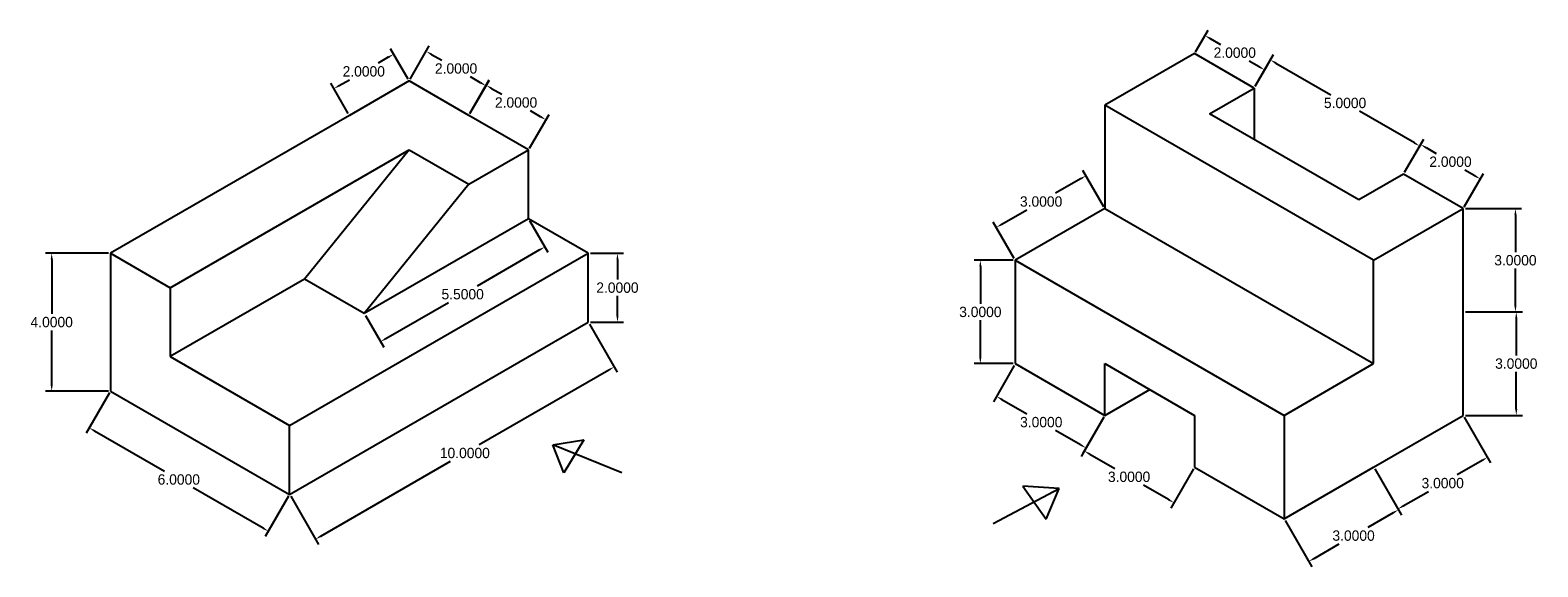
# Model space of a CAD drawing. Header units: inches. Extents: x 42.3 to 121.3, y 19.5 to 35.6.
# Tile 2 of 2: x 77.5 to 121.3, y 19.5 to 35.1. Entities that reach past the tile are written whole.
import ezdxf

# ---------------------------------------------------------------- set-up
doc = ezdxf.new("R2010")
doc.units = ezdxf.units.IN
doc.header["$MEASUREMENT"] = 0
doc.dimstyles.get("Standard").update_dxf_attribs({"dimtxt": 0.18, "dimasz": 0.18, "dimexe": 0.18, "dimexo": 0.0625, "dimgap": 0.09, "dimtad": 0, "dimtih": 1, "dimtoh": 1, "dimdec": 4, "dimzin": 0, "dimdsep": 46, "dimtxsty": 'Standard', "dimcen": 0.09, "dimadec": 0, "dimazin": 0, "dimtfac": 1, "dimtdec": 4, "dimtofl": 0, "dimtmove": 0, "dimatfit": 3, "dimfxl": 0, "dimtolj": 1, "dimtzin": 0, "dimarcsym": 0})

# ---------------------------------------------------------------- blocks, each defined once
blk = doc.blocks.new('*D8')
at = {"color": 0, "lineweight": -2}
for p, q in [((79.809, 28.631), (77.986, 28.631)), ((78.166, 28.451), (78.166, 26.871)), ((78.166, 24.811), (78.166, 26.391)), ((79.809, 24.631), (77.986, 24.631))]:
    blk.add_line(p, q, dxfattribs=at)
at = {"color": 0}
for points in [[(78.136, 28.451), (78.196, 28.451), (78.166, 28.631)], [(78.136, 24.811), (78.196, 24.811), (78.166, 24.631)]]:
    blk.add_solid(points, dxfattribs=at)
at = {"layer": 'Defpoints', "color": 0}
for p in [(79.871, 28.631), (78.166, 24.631), (79.871, 24.631)]:
    blk.add_point(p, dxfattribs=at)
at = {"color": 0, "insert": (78.166, 26.631), "char_height": 0.3, "attachment_point": 5}
blk.add_mtext('\\A1;4.0000', dxfattribs=at)
blk = doc.blocks.new('*D9')
at = {"color": 0, "lineweight": -2}
for p, q in [((79.84, 24.577), (79.165, 23.407)), ((79.41, 23.473), (81.437, 22.303)), ((84.295, 20.653), (82.268, 21.823)), ((85.036, 21.577), (84.361, 20.407))]:
    blk.add_line(p, q, dxfattribs=at)
at = {"color": 0}
for points in [[(79.425, 23.499), (79.395, 23.447), (79.255, 23.563)], [(84.31, 20.679), (84.28, 20.627), (84.451, 20.563)]]:
    blk.add_solid(points, dxfattribs=at)
at = {"layer": 'Defpoints', "color": 0}
for p in [(79.871, 24.631), (85.067, 21.631), (84.451, 20.563)]:
    blk.add_point(p, dxfattribs=at)
at = {"color": 0, "insert": (81.853, 22.063), "char_height": 0.3, "attachment_point": 5}
blk.add_mtext('\\A1;6.0000', dxfattribs=at)
blk = doc.blocks.new('*D10')
at = {"color": 0, "lineweight": -2}
for p, q in [((93.759, 26.577), (94.568, 25.176)), ((94.322, 25.242), (90.563, 23.072)), ((85.973, 20.422), (89.732, 22.592)), ((85.099, 21.577), (85.908, 20.176))]:
    blk.add_line(p, q, dxfattribs=at)
at = {"color": 0}
for points in [[(94.307, 25.268), (94.337, 25.216), (94.478, 25.332)], [(85.958, 20.448), (85.988, 20.396), (85.818, 20.332)]]:
    blk.add_solid(points, dxfattribs=at)
at = {"layer": 'Defpoints', "color": 0}
for p in [(93.728, 26.631), (94.478, 25.332), (85.067, 21.631)]:
    blk.add_point(p, dxfattribs=at)
at = {"color": 0, "insert": (90.148, 22.832), "char_height": 0.3, "attachment_point": 5}
blk.add_mtext('\\A1;10.0000', dxfattribs=at)
blk = doc.blocks.new('*D11')
at = {"color": 0, "lineweight": -2}
for p, q in [((93.79, 28.631), (94.754, 28.631)), ((94.574, 28.451), (94.574, 27.871)), ((94.574, 26.811), (94.574, 27.391)), ((93.79, 26.631), (94.754, 26.631))]:
    blk.add_line(p, q, dxfattribs=at)
at = {"color": 0}
for points in [[(94.544, 28.451), (94.604, 28.451), (94.574, 28.631)], [(94.544, 26.811), (94.604, 26.811), (94.574, 26.631)]]:
    blk.add_solid(points, dxfattribs=at)
at = {"layer": 'Defpoints', "color": 0}
for p in [(93.728, 28.631), (93.728, 26.631), (94.574, 26.631)]:
    blk.add_point(p, dxfattribs=at)
at = {"color": 0, "insert": (94.574, 27.631), "char_height": 0.3, "attachment_point": 5}
blk.add_mtext('\\A1;2.0000', dxfattribs=at)
blk = doc.blocks.new('*D12')
at = {"color": 0, "lineweight": -2}
for p, q in [((92.027, 29.577), (92.557, 28.659)), ((92.311, 28.725), (90.501, 27.68)), ((87.86, 26.155), (89.67, 27.2)), ((87.264, 26.827), (87.794, 25.909))]:
    blk.add_line(p, q, dxfattribs=at)
at = {"color": 0}
for points in [[(92.296, 28.751), (92.326, 28.699), (92.467, 28.815)], [(87.845, 26.181), (87.875, 26.129), (87.704, 26.065)]]:
    blk.add_solid(points, dxfattribs=at)
at = {"layer": 'Defpoints', "color": 0}
for p in [(91.996, 29.631), (87.233, 26.881), (87.704, 26.065)]:
    blk.add_point(p, dxfattribs=at)
at = {"color": 0, "insert": (90.085, 27.44), "char_height": 0.3, "attachment_point": 5}
blk.add_mtext('\\A1;5.5000', dxfattribs=at)
blk = doc.blocks.new('*D13')
at = {"color": 0, "lineweight": -2}
for p, q in [((90.295, 32.685), (90.858, 33.66)), ((90.923, 33.414), (91.218, 33.244)), ((92.027, 31.685), (92.59, 32.66)), ((92.344, 32.594), (92.049, 32.764))]:
    blk.add_line(p, q, dxfattribs=at)
at = {"color": 0}
for points in [[(90.938, 33.44), (90.908, 33.388), (90.768, 33.504)], [(92.359, 32.62), (92.329, 32.568), (92.5, 32.504)]]:
    blk.add_solid(points, dxfattribs=at)
at = {"layer": 'Defpoints', "color": 0}
for p in [(90.768, 33.504), (90.264, 32.631), (91.996, 31.631)]:
    blk.add_point(p, dxfattribs=at)
at = {"color": 0, "insert": (91.634, 33.004), "char_height": 0.3, "attachment_point": 5}
blk.add_mtext('\\A1;2.0000', dxfattribs=at)
blk = doc.blocks.new('*D14')
at = {"color": 0, "lineweight": -2}
for p, q in [((88.563, 33.685), (89.118, 34.647)), ((89.184, 34.401), (89.478, 34.231)), ((90.604, 33.581), (90.31, 33.751)), ((90.295, 32.685), (90.85, 33.647))]:
    blk.add_line(p, q, dxfattribs=at)
at = {"color": 0}
for points in [[(89.199, 34.427), (89.169, 34.375), (89.028, 34.491)], [(90.619, 33.607), (90.589, 33.555), (90.76, 33.491)]]:
    blk.add_solid(points, dxfattribs=at)
at = {"layer": 'Defpoints', "color": 0}
for p in [(89.028, 34.491), (88.532, 33.631), (90.264, 32.631)]:
    blk.add_point(p, dxfattribs=at)
at = {"color": 0, "insert": (89.894, 33.991), "char_height": 0.3, "attachment_point": 5}
blk.add_mtext('\\A1;2.0000', dxfattribs=at)
blk = doc.blocks.new('*D15')
at = {"color": 0, "lineweight": -2}
for p, q in [((88.5, 33.685), (87.993, 34.564)), ((87.927, 34.318), (87.633, 34.148)), ((86.768, 32.685), (86.261, 33.564)), ((86.507, 33.498), (86.801, 33.668))]:
    blk.add_line(p, q, dxfattribs=at)
at = {"color": 0}
for points in [[(87.912, 34.344), (87.942, 34.292), (88.083, 34.408)], [(86.492, 33.524), (86.522, 33.472), (86.351, 33.408)]]:
    blk.add_solid(points, dxfattribs=at)
at = {"layer": 'Defpoints', "color": 0}
for p in [(86.351, 33.408), (88.532, 33.631), (86.8, 32.631)]:
    blk.add_point(p, dxfattribs=at)
at = {"color": 0, "insert": (87.217, 33.908), "char_height": 0.3, "attachment_point": 5}
blk.add_mtext('\\A1;2.0000', dxfattribs=at)
blk = doc.blocks.new('*D16')
at = {"color": 0, "lineweight": -2}
for p, q in [((108.005, 30.79), (107.277, 30.37)), ((108.68, 29.98), (108.07, 31.036)), ((105.718, 29.47), (106.446, 29.89)), ((106.082, 28.48), (105.472, 29.536))]:
    blk.add_line(p, q, dxfattribs=at)
at = {"color": 0}
for points in [[(107.99, 30.816), (108.02, 30.764), (108.16, 30.88)], [(105.703, 29.496), (105.733, 29.444), (105.562, 29.38)]]:
    blk.add_solid(points, dxfattribs=at)
at = {"layer": 'Defpoints', "color": 0}
for p in [(108.711, 29.926), (105.562, 29.38), (106.113, 28.426)]:
    blk.add_point(p, dxfattribs=at)
at = {"color": 0, "insert": (106.861, 30.13), "char_height": 0.3, "attachment_point": 5}
blk.add_mtext('\\A1;3.0000', dxfattribs=at)
blk = doc.blocks.new('*D17')
at = {"color": 0, "lineweight": -2}
for p, q in [((106.051, 28.426), (104.919, 28.426)), ((105.099, 28.246), (105.099, 27.166)), ((105.099, 25.606), (105.099, 26.686)), ((106.051, 25.426), (104.919, 25.426))]:
    blk.add_line(p, q, dxfattribs=at)
at = {"color": 0}
for points in [[(105.069, 28.246), (105.129, 28.246), (105.099, 28.426)], [(105.069, 25.606), (105.129, 25.606), (105.099, 25.426)]]:
    blk.add_solid(points, dxfattribs=at)
at = {"layer": 'Defpoints', "color": 0}
for p in [(106.113, 28.426), (105.099, 25.426), (106.113, 25.426)]:
    blk.add_point(p, dxfattribs=at)
at = {"color": 0, "insert": (105.099, 26.926), "char_height": 0.3, "attachment_point": 5}
blk.add_mtext('\\A1;3.0000', dxfattribs=at)
blk = doc.blocks.new('*D18')
at = {"color": 0, "lineweight": -2}
for p, q in [((106.082, 25.372), (105.476, 24.322)), ((105.722, 24.388), (106.449, 23.968)), ((108.68, 23.872), (108.074, 22.822)), ((108.008, 23.068), (107.28, 23.488))]:
    blk.add_line(p, q, dxfattribs=at)
at = {"color": 0}
for points in [[(105.737, 24.414), (105.707, 24.362), (105.566, 24.478)], [(108.023, 23.094), (107.993, 23.042), (108.164, 22.978)]]:
    blk.add_solid(points, dxfattribs=at)
at = {"layer": 'Defpoints', "color": 0}
for p in [(106.113, 25.426), (108.711, 23.926), (108.164, 22.978)]:
    blk.add_point(p, dxfattribs=at)
at = {"color": 0, "insert": (106.865, 23.728), "char_height": 0.3, "attachment_point": 5}
blk.add_mtext('\\A1;3.0000', dxfattribs=at)
blk = doc.blocks.new('*D19')
at = {"color": 0, "lineweight": -2}
for p, q in [((108.68, 23.872), (108.024, 22.735)), ((108.27, 22.801), (108.997, 22.381)), ((111.278, 22.372), (110.622, 21.235)), ((110.556, 21.481), (109.829, 21.901))]:
    blk.add_line(p, q, dxfattribs=at)
at = {"color": 0}
for points in [[(108.285, 22.827), (108.255, 22.775), (108.114, 22.891)], [(110.571, 21.507), (110.541, 21.455), (110.712, 21.391)]]:
    blk.add_solid(points, dxfattribs=at)
at = {"layer": 'Defpoints', "color": 0}
for p in [(108.711, 23.926), (111.309, 22.426), (110.712, 21.391)]:
    blk.add_point(p, dxfattribs=at)
at = {"color": 0, "insert": (109.413, 22.141), "char_height": 0.3, "attachment_point": 5}
blk.add_mtext('\\A1;3.0000', dxfattribs=at)
blk = doc.blocks.new('*D20')
at = {"color": 0, "lineweight": -2}
for p, q in [((111.341, 34.48), (111.702, 35.106)), ((111.768, 34.86), (112.062, 34.69)), ((113.188, 34.04), (112.894, 34.21)), ((113.073, 33.48), (113.434, 34.106))]:
    blk.add_line(p, q, dxfattribs=at)
at = {"color": 0}
for points in [[(111.783, 34.886), (111.753, 34.834), (111.612, 34.95)], [(113.203, 34.066), (113.173, 34.014), (113.344, 33.95)]]:
    blk.add_solid(points, dxfattribs=at)
at = {"layer": 'Defpoints', "color": 0}
for p in [(111.309, 34.426), (113.344, 33.95), (113.041, 33.426)]:
    blk.add_point(p, dxfattribs=at)
at = {"color": 0, "insert": (112.478, 34.45), "char_height": 0.3, "attachment_point": 5}
blk.add_mtext('\\A1;2.0000', dxfattribs=at)
blk = doc.blocks.new('*D21')
at = {"color": 0, "lineweight": -2}
for p, q in [((113.073, 33.48), (113.602, 34.397)), ((113.668, 34.151), (115.261, 33.231)), ((117.686, 31.831), (116.093, 32.751)), ((117.403, 30.98), (117.932, 31.897))]:
    blk.add_line(p, q, dxfattribs=at)
at = {"color": 0}
for points in [[(113.683, 34.177), (113.653, 34.125), (113.512, 34.241)], [(117.701, 31.857), (117.671, 31.805), (117.842, 31.741)]]:
    blk.add_solid(points, dxfattribs=at)
at = {"layer": 'Defpoints', "color": 0}
for p in [(113.041, 33.426), (117.842, 31.741), (117.372, 30.926)]:
    blk.add_point(p, dxfattribs=at)
at = {"color": 0, "insert": (115.677, 32.991), "char_height": 0.3, "attachment_point": 5}
blk.add_mtext('\\A1;5.0000', dxfattribs=at)
blk = doc.blocks.new('*D22')
at = {"color": 0, "lineweight": -2}
for p, q in [((117.403, 30.98), (117.958, 31.941)), ((118.024, 31.696), (118.318, 31.526)), ((119.444, 30.876), (119.15, 31.046)), ((119.135, 29.98), (119.69, 30.941))]:
    blk.add_line(p, q, dxfattribs=at)
at = {"color": 0}
for points in [[(118.039, 31.722), (118.009, 31.67), (117.868, 31.786)], [(119.459, 30.902), (119.429, 30.85), (119.6, 30.786)]]:
    blk.add_solid(points, dxfattribs=at)
at = {"layer": 'Defpoints', "color": 0}
for p in [(117.372, 30.926), (119.6, 30.786), (119.104, 29.926)]:
    blk.add_point(p, dxfattribs=at)
at = {"color": 0, "insert": (118.734, 31.286), "char_height": 0.3, "attachment_point": 5}
blk.add_mtext('\\A1;2.0000', dxfattribs=at)
blk = doc.blocks.new('*D23')
at = {"color": 0, "lineweight": -2}
for p, q in [((119.166, 29.926), (120.797, 29.926)), ((120.617, 29.746), (120.617, 28.666)), ((120.617, 27.106), (120.617, 28.186)), ((119.166, 26.926), (120.797, 26.926))]:
    blk.add_line(p, q, dxfattribs=at)
at = {"color": 0}
for points in [[(120.587, 29.746), (120.647, 29.746), (120.617, 29.926)], [(120.587, 27.106), (120.647, 27.106), (120.617, 26.926)]]:
    blk.add_solid(points, dxfattribs=at)
at = {"layer": 'Defpoints', "color": 0}
for p in [(119.104, 29.926), (119.104, 26.926), (120.617, 26.926)]:
    blk.add_point(p, dxfattribs=at)
at = {"color": 0, "insert": (120.617, 28.426), "char_height": 0.3, "attachment_point": 5}
blk.add_mtext('\\A1;3.0000', dxfattribs=at)
blk = doc.blocks.new('*D24')
at = {"color": 0, "lineweight": -2}
for p, q in [((119.166, 26.926), (120.822, 26.926)), ((120.642, 26.746), (120.642, 25.666)), ((120.642, 24.106), (120.642, 25.186)), ((119.166, 23.926), (120.822, 23.926))]:
    blk.add_line(p, q, dxfattribs=at)
at = {"color": 0}
for points in [[(120.612, 26.746), (120.672, 26.746), (120.642, 26.926)], [(120.612, 24.106), (120.672, 24.106), (120.642, 23.926)]]:
    blk.add_solid(points, dxfattribs=at)
at = {"layer": 'Defpoints', "color": 0}
for p in [(119.104, 26.926), (119.104, 23.926), (120.642, 23.926)]:
    blk.add_point(p, dxfattribs=at)
at = {"color": 0, "insert": (120.642, 25.426), "char_height": 0.3, "attachment_point": 5}
blk.add_mtext('\\A1;3.0000', dxfattribs=at)
blk = doc.blocks.new('*D25')
at = {"color": 0, "lineweight": -2}
for p, q in [((119.135, 23.872), (119.897, 22.552)), ((116.537, 22.372), (117.299, 21.052)), ((119.651, 22.618), (118.924, 22.198)), ((117.365, 21.298), (118.092, 21.718))]:
    blk.add_line(p, q, dxfattribs=at)
at = {"color": 0}
for points in [[(119.636, 22.644), (119.666, 22.592), (119.807, 22.708)], [(117.35, 21.324), (117.38, 21.272), (117.209, 21.208)]]:
    blk.add_solid(points, dxfattribs=at)
at = {"layer": 'Defpoints', "color": 0}
for p in [(119.104, 23.926), (116.506, 22.426), (117.209, 21.208)]:
    blk.add_point(p, dxfattribs=at)
at = {"color": 0, "insert": (118.508, 21.958), "char_height": 0.3, "attachment_point": 5}
blk.add_mtext('\\A1;3.0000', dxfattribs=at)
blk = doc.blocks.new('*D26')
at = {"color": 0, "lineweight": -2}
for p, q in [((116.537, 22.372), (117.312, 21.029)), ((117.067, 21.094), (116.339, 20.674)), ((113.939, 20.872), (114.714, 19.529)), ((114.78, 19.774), (115.508, 20.194))]:
    blk.add_line(p, q, dxfattribs=at)
at = {"color": 0}
for points in [[(117.052, 21.12), (117.082, 21.068), (117.222, 21.184)], [(114.765, 19.8), (114.795, 19.748), (114.624, 19.684)]]:
    blk.add_solid(points, dxfattribs=at)
at = {"layer": 'Defpoints', "color": 0}
for p in [(116.506, 22.426), (113.907, 20.926), (114.624, 19.684)]:
    blk.add_point(p, dxfattribs=at)
at = {"color": 0, "insert": (115.923, 20.434), "char_height": 0.3, "attachment_point": 5}
blk.add_mtext('\\A1;3.0000', dxfattribs=at)

msp = doc.modelspace()

# ---------------------------------------------------------------- linework, layer by layer
for p, q in [((111.30942, 34.42607), (108.71134, 32.92607)), ((113.04147, 33.42607), (111.30942, 34.42607)), ((88.53157, 33.63119), (86.79952, 32.63119)), ((90.26362, 32.63119), (88.53157, 33.63119)), ((111.74243, 32.67607), (113.04147, 33.42607)), ((113.04147, 33.42607), (113.04147, 31.92607)), ((108.71134, 32.92607), (108.71134, 29.92607)), ((116.50557, 28.42607), (108.71134, 32.92607)), ((86.79952, 32.63119), (79.87132, 28.63119)), ((91.99567, 31.63119), (90.26362, 32.63119)), ((116.07256, 30.17607), (111.74243, 32.67607)), ((81.60337, 27.63119), (88.53157, 31.63119)), ((88.53157, 31.63119), (85.50048, 27.88119)), ((88.53157, 31.63119), (90.26362, 30.63119)), ((90.26362, 30.63119), (91.99567, 31.63119)), ((91.99567, 29.63119), (91.99567, 31.63119)), ((90.26362, 30.63119), (87.23253, 26.88119)), ((117.3716, 30.92607), (116.07256, 30.17607)), ((119.10365, 29.92607), (117.3716, 30.92607)), ((108.71134, 29.92607), (106.11327, 28.42607)), ((108.71134, 29.92607), (116.50557, 25.42607)), ((116.50557, 28.42607), (119.10365, 29.92607)), ((119.10365, 26.92607), (119.10365, 29.92607)), ((91.99567, 29.63119), (87.23253, 26.88119)), ((93.72773, 28.63119), (91.99567, 29.63119)), ((79.87132, 28.63119), (81.60337, 27.63119)), ((79.87132, 28.63119), (79.87132, 24.63119)), ((85.06747, 23.63119), (93.72773, 28.63119)), ((93.72773, 26.63119), (93.72773, 28.63119)), ((106.11327, 28.42607), (106.11327, 25.42607)), ((106.11327, 28.42607), (113.9075, 23.92607)), ((116.50557, 25.42607), (116.50557, 28.42607)), ((85.50048, 27.88119), (81.60337, 25.63119)), ((81.60337, 27.63119), (81.60337, 25.63119)), ((87.23253, 26.88119), (85.50048, 27.88119)), ((119.10365, 23.92607), (119.10365, 26.92607)), ((85.06747, 21.63119), (93.72773, 26.63119)), ((81.60337, 25.63119), (85.06747, 23.63119)), ((106.11327, 25.42607), (108.71134, 23.92607)), ((108.71134, 23.92607), (108.71134, 25.42607)), ((108.71134, 25.42607), (111.30942, 23.92607)), ((113.9075, 23.92607), (116.50557, 25.42607)), ((79.87132, 24.63119), (85.06747, 21.63119)), ((108.71134, 23.92607), (110.01038, 24.67607)), ((85.06747, 21.63119), (85.06747, 23.63119)), ((111.30942, 23.92607), (111.30942, 22.42607)), ((113.9075, 23.92607), (113.9075, 20.92607)), ((116.50557, 22.42607), (119.10365, 23.92607)), ((92.69539, 23.07312), (93.59652, 23.21829)), ((93.59652, 23.21829), (93.01515, 22.26019)), ((94.70114, 22.26019), (92.69539, 23.07312)), ((93.01515, 22.26019), (92.69539, 23.07312)), ((111.30942, 22.42607), (113.9075, 20.92607)), ((113.9075, 20.92607), (116.50557, 22.42607)), ((107.38655, 21.80403), (106.33386, 21.86775)), ((106.33386, 21.86775), (107.00375, 20.91193)), ((105.47257, 20.78449), (107.38655, 21.80403)), ((107.00375, 20.91193), (107.38655, 21.80403))]:
    msp.add_line(p, q)

# ---------------------------------------------------------------- dimensions: what is measured, and where the dimension line sits
for p1, p2, distance, picture, middle in [((111.30942, 34.42607), (113.04147, 33.42607), 0.6051, '*D20', (112.478, 34.4501)), ((88.53157, 33.63119), (86.79952, 32.63119), -0.89714, '*D15', (87.21698, 33.90813)), ((90.26362, 32.63119), (88.53157, 33.63119), -0.99305, '*D14', (89.89412, 33.9912)), ((113.04147, 33.42607), (117.3716, 30.92607), 0.94119, '*D21', (115.67713, 32.99116)), ((91.99567, 31.63119), (90.26362, 32.63119), -1.00795, '*D13', (91.63362, 33.0041)), ((117.3716, 30.92607), (119.10365, 29.92607), 0.9925, '*D22', (118.73387, 31.2856)), ((108.71134, 29.92607), (106.11327, 28.42607), -1.10188, '*D16', (106.86137, 30.13032)), ((119.10365, 29.92607), (119.10365, 26.92607), 1.5135, '*D23', (120.61715, 28.42607)), ((91.99567, 29.63119), (87.23253, 26.88119), 0.94261, '*D12', (90.08541, 27.43987)), ((79.87132, 28.63119), (79.87132, 24.63119), -1.70523, '*D8', (78.16609, 26.63119)), ((93.72773, 28.63119), (93.72773, 26.63119), 0.8466, '*D11', (94.57432, 27.63119)), ((106.11327, 28.42607), (106.11327, 25.42607), -1.01396, '*D17', (105.09931, 26.92607)), ((119.10365, 26.92607), (119.10365, 23.92607), 1.53881, '*D24', (120.64246, 25.42607)), ((85.06747, 21.63119), (93.72773, 26.63119), -1.5002, '*D10', (90.1477, 22.83198)), ((106.11327, 25.42607), (108.71134, 23.92607), -1.09523, '*D18', (106.86469, 23.72757)), ((79.87132, 24.63119), (85.06747, 21.63119), -1.23346, '*D9', (81.85266, 22.06298)), ((108.71134, 23.92607), (111.30942, 22.42607), -1.19496, '*D19', (109.4129, 22.1412)), ((119.10365, 23.92607), (116.50557, 22.42607), 1.40684, '*D25', (118.50803, 21.95771)), ((116.50557, 22.42607), (113.9075, 20.92607), 1.43372, '*D26', (115.92339, 20.43443))]:
    dim = msp.add_aligned_dim(p1=p1, p2=p2, distance=distance, dimstyle='Standard', override={"dimtxt": 0.3})
    dim.commit()
    dim.dimension.update_dxf_attribs({"geometry": picture, "text_midpoint": middle})

doc.saveas('drawing.dxf')
